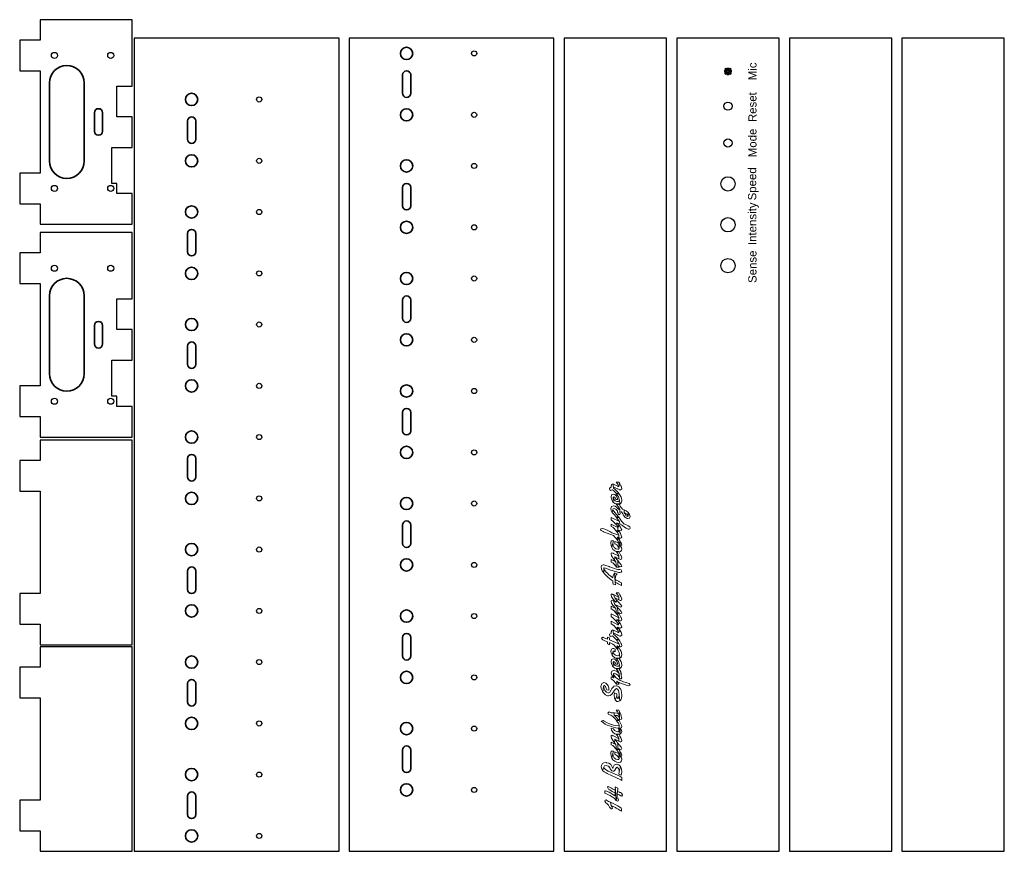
# Model space of a CAD drawing. Header units: inches. Extents: x 0 to 481, y 0 to 407.
import ezdxf

# ---------------------------------------------------------------- set-up
doc = ezdxf.new("R2010")
doc.units = ezdxf.units.IN
doc.header["$MEASUREMENT"] = 0
doc.layers.add('freelijnen', color=94, linetype='Continuous')
doc.layers.add('Graveren', color=21, linetype='Continuous')
doc.styles.get("Standard").update_dxf_attribs({"font": 'arial.ttf'})

msp = doc.modelspace()

# ---------------------------------------------------------------- linework, layer by layer
at = {"layer": 'freelijnen'}
for p, q in [((344.5, 381.75), (345.5, 381.25)), ((344.5, 380.75), (344.5, 381.75)), ((345.5, 381.25), (344.5, 380.75))]:
    msp.add_line(p, q, dxfattribs=at)
at = {"layer": 'freelijnen', "lineweight": 0}
msp.add_line((288.9, 60.23), (288.9, 60.23), dxfattribs=at)
at = {"layer": 'freelijnen'}
for points in [[(55, 375.3), (55, 376.06), (55, 406.5), (10, 406.5), (10, 406.5), (10, 396.5), (0, 396.5), (0, 381.5), (10, 381.5), (10, 331.5), (0, 331.5), (0, 316.5), (10, 316.5), (10, 306.5), (10, 306.5), (55, 306.5), (55, 314), (55, 321.5), (47.5, 321.5), (47.5, 326.5), (45, 326.5), (45, 344), (55, 344), (55, 351.5), (55, 359), (47.5, 359), (47.5, 374), (55, 374), (55, 375.5)], [(55, 271.3), (55, 272.06), (55, 302.5), (10, 302.5), (10, 302.5), (10, 292.5), (0, 292.5), (0, 277.5), (10, 277.5), (10, 227.5), (0, 227.5), (0, 212.5), (10, 212.5), (10, 202.5), (10, 202.5), (55, 202.5), (55, 210), (55, 217.5), (47.5, 217.5), (47.5, 222.5), (45, 222.5), (45, 240), (55, 240), (55, 247.5), (55, 255), (47.5, 255), (47.5, 270), (55, 270), (55, 271.5)]]:
    msp.add_lwpolyline(points, dxfattribs=at)
for points in [[(156, 0), (156, 397.5), (56, 397.5), (56, 0)], [(261, 0), (261, 397.5), (161, 397.5), (161, 0)], [(316, 0), (316, 397.5), (266, 397.5), (266, 0)], [(371, 0), (371, 397.5), (321, 397.5), (321, 0)], [(426, 0), (426, 397.5), (376, 397.5), (376, 0)], [(481, 0), (481, 397.5), (431, 397.5), (431, 0)], [(346.5, 382.75), (346, 381.75), (345.5, 382.75)], [(346.5, 379.75), (346, 380.75), (345.5, 379.75)], [(347.5, 380.75), (346.5, 381.25), (347.5, 381.75)], [(0, 111), (10, 111), (10, 101), (10, 101), (55, 101), (55, 201), (10, 201), (10, 201), (10, 191), (0, 191), (0, 176), (10, 176), (10, 126), (0, 126)], [(0, 10), (10, 10), (10, 0), (10, 0), (55, 0), (55, 100), (10, 100), (10, 100), (10, 90), (0, 90), (0, 75), (10, 75), (10, 25), (0, 25)]]:
    msp.add_lwpolyline(points, close=True, dxfattribs=at)
msp.add_lwpolyline([(345.55, 381.47), (345, 381.75), (345.17, 381.92), (344.5, 382.25), (345, 382.75), (345.33, 382.08), (345.5, 382.25), (345.78, 381.7, -0.116434), (346, 381.75, -0.116434), (346.22, 381.7), (346.5, 382.25), (346.67, 382.08), (347, 382.75), (347.5, 382.25), (346.83, 381.92), (347, 381.75), (346.45, 381.47, -0.116434), (346.5, 381.25, -0.116434), (346.45, 381.03), (347, 380.75), (346.83, 380.58), (347.5, 380.25), (347, 379.75), (346.67, 380.42), (346.5, 380.25), (346.22, 380.8, -0.116434), (346, 380.75, -0.116434), (345.78, 380.8), (345.5, 380.25), (345.33, 380.42), (345, 379.75), (344.5, 380.25), (345.17, 380.58), (345, 380.75), (345.55, 381.03, -0.116434), (345.5, 381.25, -0.116434)], format="xyb", close=True, dxfattribs=at)
at = {"layer": 'freelijnen', "lineweight": 0}
for points in [[(288.28, 176.7), (288.86, 176.44), (289.18, 176.51), (289.58, 176.7), (290.46, 176.01), (290.49, 175.97), (291.22, 175.17), (291.58, 174.7), (292.78, 174.66), (292.13, 175.61), (291.54, 176.22), (290.75, 177.02), (290.02, 177.57), (290.02, 177.71), (290.02, 177.86), (289.69, 179.6), (289.15, 179.38), (289, 177.93), (288.13, 177.5), (288.06, 177.2)], [(288.97, 178.29), (288.97, 178.04), (289, 177.93), (289.15, 179.38), (288.97, 178.48)], [(290.02, 177.86), (290.02, 178.08), (290.16, 178.11), (290.46, 178.04), (291.94, 177.2), (292.02, 177.17), (292.13, 177.13), (293.25, 176.62), (293.4, 176.59), (294.09, 177.1), (294.12, 177.42), (293.83, 178.44), (293.72, 178.62), (293.22, 179.57), (292.67, 178.37), (292.53, 178.29), (292.31, 178.4), (292.13, 178.51), (290.49, 179.35), (289.69, 179.6)], [(291.87, 179.78), (292.31, 179.13), (292.67, 178.37), (293.22, 179.57), (292.63, 180.4), (291.36, 180.44)], [(288.89, 173.17), (288.89, 173.17), (289.18, 174.23), (290.02, 174.55), (290.67, 174.37), (291.54, 173.57), (291.94, 172.74), (292.21, 171.93), (291.2, 171.92), (290.82, 172.81), (290.24, 173.21), (289.98, 173.14), (289.91, 172.85), (289.87, 170.7), (289.55, 171.14), (289.07, 172.08)], [(292.09, 173.97), (292.53, 173.21), (292.93, 172.08), (292.96, 171.83), (293.25, 169.76), (293.87, 170.38), (294.12, 171.36), (294.12, 171.47), (293.94, 172.56), (293.76, 173.03), (293.29, 173.94), (292.63, 174.92), (291.36, 174.95)], [(288.89, 166.63), (289.44, 165.69), (289.84, 167.07), (289.95, 167.4), (290.35, 167.54), (291.22, 167.18), (292.02, 166.42), (292.09, 166.31), (292.09, 166.2), (292.31, 164.89), (292.85, 164.53), (293.25, 164.67), (293.36, 165.11), (293.22, 165.84), (293.22, 167.25), (292.93, 167.22), (292.63, 167.07), (291.76, 168.09), (290.93, 168.67), (290.24, 168.85), (289.18, 168.56), (289.11, 168.49), (288.71, 167.54), (288.71, 167.4)], [(290.75, 170.01), (291.76, 169.65), (292.2, 169.61), (293.25, 169.76), (292.96, 171.83), (292.78, 171.25), (292.34, 171.03), (291.69, 171.03), (291.69, 171.03), (291.22, 171.14), (290.85, 171.32), (290.56, 171.61), (290.35, 171.9), (289.91, 172.85), (289.87, 170.7)], [(292.05, 168.92), (292.34, 168.56), (293, 167.62), (293.22, 167.25), (293.22, 165.84), (293.8, 165.98), (293.87, 165.98), (294.01, 165.94), (294.63, 164.89), (295, 164.35), (295.69, 163.4), (295.76, 163.33), (296.7, 162.71), (297.14, 162.6), (297.9, 162.89), (298.19, 163.73), (297.97, 164.67), (297.25, 165.62), (297.17, 163.95), (296.92, 163.69), (296.34, 164.06), (295.61, 165.11), (295.32, 165.58), (295.32, 166.89), (294.41, 167.18), (293.83, 168.09), (293.4, 168.74), (293, 169.29), (292.63, 169.79), (291.36, 169.83)], [(290.35, 164.56), (291.15, 163.62), (291.58, 163.11), (292.78, 163.08), (292.09, 163.95), (292.02, 164.09), (291.29, 164.93), (291, 165.29), (290.09, 166.42), (289.84, 167.07), (289.44, 165.69)], [(292.09, 165.8), (292.31, 164.89), (292.09, 166.2), (292.09, 165.94)], [(295.32, 165.58), (296.34, 165), (296.63, 164.75), (297.17, 163.95), (297.25, 165.62), (297.14, 165.73), (296.3, 166.38), (295.32, 166.89)], [(289, 162.02), (289.91, 161.22), (290.75, 160.42), (291.44, 159.7), (291.69, 160.57), (292.31, 160.28), (293.14, 159.91), (293, 161.19), (289, 163.15)], [(289, 158.79), (289.84, 158.39), (290.38, 157.81), (291.07, 157.01), (291.58, 156.39), (292.78, 156.36), (292.49, 156.79), (292.16, 157.19), (292.16, 158.35), (289, 159.95)], [(291.84, 162.75), (292.34, 162.02), (292.82, 161.44), (293, 161.19), (293.14, 159.91), (293.94, 159.52), (294.52, 159.26), (295.43, 158.46), (296.23, 157.95), (297.32, 157.52), (297.61, 157.48), (298.08, 157.63), (298.26, 158.03), (298.01, 158.57), (297.28, 159.12), (296.05, 159.7), (295.21, 160.02), (294.49, 160.86), (294.01, 161.44), (293.4, 162.28), (292.67, 163.26), (292.63, 163.33), (291.36, 163.37)], [(292.31, 158.61), (292.42, 158.32), (292.71, 159.44), (291.98, 160.28), (291.69, 160.57), (291.44, 159.7)], [(292.16, 157.19), (292.96, 156.83), (293.58, 156.68), (293.94, 156.79), (294.09, 157.12), (293.91, 157.63), (293.47, 158.43), (292.78, 159.33), (292.71, 159.44), (292.42, 158.32), (292.38, 158.28), (292.2, 158.35), (292.16, 158.35)], [(284.03, 156.75), (285.01, 156.25), (285.12, 156.21), (290.06, 154.32), (290.75, 153.56), (291.47, 152.69), (291.58, 152.58), (292.02, 153.56), (292.71, 153.27), (292.67, 154.68), (292.53, 154.61), (292.2, 154.68), (292.16, 154.72), (289.33, 155.74), (288.28, 156.32), (287.66, 156.65), (286.6, 157.12), (286.35, 157.23), (285.3, 157.59), (284.5, 157.74), (283.92, 157.63), (283.74, 157.3)], [(291.87, 156.03), (292.31, 155.37), (292.67, 154.68), (292.71, 153.27), (293.07, 153.12), (293.43, 153.09), (293.91, 153.23), (294.09, 153.63), (293.91, 154.43), (293.43, 155.41), (292.63, 156.61), (292.63, 156.61), (291.36, 156.68)], [(288.93, 149.45), (289.29, 148.44), (289.8, 150.58), (289.87, 151.16), (290.09, 151.74), (288.97, 151.74), (288.86, 151.02), (288.82, 150.58)], [(289.84, 147.6), (290.67, 146.84), (291.65, 146.4), (292.34, 146.29), (293.43, 146.48), (294.01, 147.09), (294.12, 147.71), (293.98, 148.47), (293.4, 149.34), (293.22, 151.92), (292.85, 148.04), (292.67, 147.75), (292.16, 147.64), (291.15, 147.93), (290.49, 148.51), (289.98, 149.45), (289.8, 150.58), (289.29, 148.44)], [(290.78, 150.23), (291.65, 149.74), (292.27, 149.2), (292.85, 148.26), (292.67, 150.76), (292.63, 150.73), (292.42, 150.8), (292.13, 150.87), (290.78, 151.48)], [(291.87, 152.18), (292.31, 151.52), (292.67, 150.76), (292.85, 148.26), (292.85, 148.04), (293.22, 151.92), (292.63, 152.8), (291.36, 152.83)], [(292.78, 152.54), (292.45, 153.01), (292.02, 153.56), (291.58, 152.58)], [(293.4, 149.34), (293.51, 149.34), (293.98, 149.42), (294.12, 149.82), (293.83, 150.83), (293.72, 151.02), (293.22, 151.92)], [(289.18, 144.44), (289.44, 144.01), (289.91, 143.24), (290.6, 142.3), (290.75, 144.01), (292.74, 143.02), (292.67, 144.44), (292.53, 144.4), (292.38, 144.48), (292.13, 144.59), (290.06, 145.6), (289.95, 145.68), (289.84, 145.71), (289.29, 145.93), (289, 145.79), (288.89, 145.39)], [(291.87, 145.86), (292.31, 145.2), (292.67, 144.44), (292.74, 143.02), (293.29, 142.77), (293.62, 142.7), (293.98, 142.88), (294.12, 143.39), (293.87, 144.4), (293.72, 144.66), (293.25, 145.57), (292.63, 146.48), (291.36, 146.51)], [(284.17, 138.12), (284.61, 137.14), (285.3, 136.09), (285.33, 138.45), (285.52, 138.56), (286.17, 138.38), (287.55, 137.87), (288.64, 137.5), (289.4, 137.25), (290.49, 136.89), (291.18, 136.7), (292.49, 136.34), (292.49, 136.34), (292.56, 136.34), (292.93, 136.27), (293.14, 136.23), (293.83, 136.41), (294.09, 136.96), (293.83, 137.54), (293.22, 137.76), (293.03, 137.72), (292.67, 137.69), (292.6, 137.69), (292.56, 137.65), (291.51, 137.98), (290.42, 138.3), (290.35, 138.3), (289.29, 138.67), (288.2, 139.03), (287.91, 139.14), (286.35, 139.68), (285.37, 140.01), (284.97, 140.08), (284.17, 139.68), (284.03, 139.03)], [(289, 141.32), (289.84, 140.95), (290.38, 140.34), (291.07, 139.54), (291.58, 138.96), (291.22, 141.5), (289, 142.63)], [(291.22, 141.5), (291.58, 138.96), (292.78, 138.92), (292.2, 139.68), (292.16, 142.15), (291.73, 142.66), (291.04, 143.61), (290.75, 144.01), (290.6, 142.3)], [(292.2, 139.68), (293.25, 139.17), (293.65, 139.03), (293.98, 139.14), (294.16, 139.43), (293.83, 140.08), (292.89, 141.24), (292.16, 142.15)], [(285.59, 135.76), (286.31, 134.96), (287.15, 134.16), (287.37, 133.94), (288.2, 133.29), (289.15, 132.6), (289.73, 132.24), (289.8, 131.47), (289.95, 130.64), (291.11, 130.2), (290.89, 131.55), (290.56, 136.09), (290.09, 135.14), (289.8, 134.09), (289.77, 133.69), (288.75, 134.42), (287.88, 135.18), (287.08, 135.91), (286.57, 136.41), (285.7, 137.54), (285.33, 138.34), (285.33, 138.45), (285.3, 136.09)], [(290.89, 131.55), (290.93, 133), (291.07, 134.09), (291.44, 135.11), (291.8, 135.65), (291.15, 135.87), (290.56, 136.09)], [(291.87, 131), (292.34, 130.75), (293.32, 130.24), (294.01, 129.91), (294.01, 131.26), (293, 131.76), (292.45, 132.06), (291.44, 132.6), (290.93, 132.89), (290.93, 133), (290.89, 131.55)], [(289.11, 124.46), (289.77, 123.56), (289.84, 123.48), (291.25, 121.81), (291.69, 122.68), (290.96, 123.56), (290.75, 123.88), (290.06, 125.48), (289.95, 125.55), (289.84, 125.59), (289.29, 125.81), (289, 125.66), (288.89, 125.26)], [(290.75, 123.88), (292.74, 122.87), (292.67, 124.32), (292.53, 124.25), (292.13, 124.43), (290.06, 125.48)], [(292.05, 125.44), (292.31, 125.08), (292.67, 124.32), (292.74, 122.87), (293.29, 122.65), (293.62, 122.57), (293.98, 122.76), (294.12, 123.26), (293.87, 124.28), (293.72, 124.54), (293.25, 125.44), (292.63, 126.35), (291.36, 126.39)], [(289.15, 121.3), (289.84, 120.32), (291.22, 118.65), (291.58, 116.11), (292.78, 116.07), (292.2, 116.87), (292.02, 119.23), (291.65, 119.63), (290.89, 120.54), (290.75, 120.72), (290.06, 122.36), (289.95, 122.39), (289.33, 122.61), (289, 122.47), (288.89, 122.14)], [(290.75, 120.72), (292.56, 119.85), (293.62, 119.41), (293.94, 119.56), (294.09, 119.89), (293.69, 120.5), (292.85, 121.41), (292.05, 122.28), (291.69, 122.68), (291.25, 121.81), (290.06, 122.36)], [(289, 118.51), (289.84, 118.11), (290.38, 117.53), (291.07, 116.73), (291.58, 116.11), (291.22, 118.65), (289, 119.81)], [(289, 114.77), (289.95, 113.97), (290.75, 113.2), (291.47, 112.4), (291.51, 112.33), (291.69, 113.31), (292.74, 112.88), (292.67, 114.29), (292.53, 114.22), (292.38, 114.33), (292.13, 114.44), (289, 116.04)], [(291.87, 115.71), (292.31, 115.06), (292.67, 114.29), (292.74, 112.88), (293.25, 112.69), (293.62, 112.59), (293.98, 112.77), (294.12, 113.2), (293.87, 114.22), (293.72, 114.51), (293.22, 115.42), (292.63, 116.33), (291.36, 116.36)], [(292.2, 116.87), (293.25, 116.33), (293.65, 116.22), (293.98, 116.33), (294.16, 116.58), (293.83, 117.27), (292.85, 118.36), (292.85, 118.4), (292.02, 119.23)], [(289, 111.17), (289.84, 110.77), (290.38, 110.19), (291.07, 109.39), (291.58, 108.81), (292.2, 109.53), (293.07, 109.17), (293.54, 109.06), (294.12, 109.5), (293.87, 110.41), (293.47, 111.17), (292.85, 112.04), (292.53, 110.73), (292.49, 110.7), (292.27, 110.77), (289, 112.48)], [(292.38, 111.21), (292.53, 110.73), (292.85, 112.04), (292.09, 112.91), (291.69, 113.31), (291.51, 112.33)], [(288.28, 105.29), (288.86, 105.07), (289.18, 105.1), (289.58, 105.32), (290.46, 104.59), (290.49, 104.56), (291.22, 103.76), (291.58, 103.32), (292.78, 103.25), (292.13, 104.2), (291.54, 104.85), (290.75, 105.61), (290.02, 106.19), (290.02, 106.34), (290.02, 106.45), (289.69, 108.23), (289.15, 107.97), (289, 106.52), (288.13, 106.12), (288.06, 105.79)], [(288.97, 106.92), (288.97, 106.67), (289, 106.52), (289.15, 107.97), (288.97, 107.1)], [(290.02, 106.45), (290.02, 106.67), (290.16, 106.74), (290.46, 106.63), (291.94, 105.83), (292.02, 105.79), (292.13, 105.72), (293.25, 105.21), (293.4, 105.18), (294.09, 105.72), (294.12, 106.05), (293.83, 107.06), (293.72, 107.25), (293.22, 108.15), (292.67, 106.99), (292.53, 106.92), (292.31, 107.03), (292.13, 107.1), (290.49, 107.97), (289.69, 108.23)], [(291.87, 108.41), (292.31, 107.75), (292.67, 106.99), (293.22, 108.15), (292.63, 108.99), (291.36, 109.06)], [(292.78, 108.77), (292.2, 109.53), (291.58, 108.81)], [(284.35, 103.8), (284.86, 103.4), (285.77, 102.96), (286.79, 102.6), (287.15, 102.45), (287.15, 101.36), (288.06, 101), (288.06, 102.09), (289.84, 101.29), (290.35, 100.74), (291.04, 99.95), (291.58, 99.33), (291.87, 100.45), (292.6, 100.16), (293.18, 99.95), (292.63, 101.58), (292.49, 101.51), (292.13, 101.62), (288.06, 103.32), (288.06, 104.34), (287.15, 104.74), (287.15, 103.72), (286.79, 103.9), (286.31, 104.09), (285.08, 104.59), (284.83, 104.67), (284.21, 104.2)], [(291.87, 102.92), (292.27, 102.31), (292.63, 101.58), (293.18, 99.95), (293.54, 99.87), (293.98, 100.05), (294.12, 100.53), (293.83, 101.58), (293.72, 101.76), (293.22, 102.67), (292.63, 103.51), (291.36, 103.54)], [(289, 96.79), (289.47, 95.8), (289.8, 97.4), (290.16, 97.8), (290.49, 97.77), (290.93, 97.58), (290.93, 98.78), (290.64, 98.93), (290.24, 99.07), (289.84, 99.11), (289.11, 98.82), (288.86, 97.88)], [(289.84, 95.37), (290.71, 94.64), (291.73, 94.28), (292.2, 94.24), (293.25, 94.39), (292.96, 96.46), (292.71, 95.8), (292.02, 95.62), (291, 95.91), (290.53, 96.24), (289.84, 97.15), (289.8, 97.4), (289.47, 95.8)], [(292.2, 98.42), (292.74, 97.44), (292.96, 96.6), (292.96, 96.46), (293.25, 94.39), (293.87, 94.97), (294.12, 95.99), (294.12, 96.1), (293.94, 97.18), (293.76, 97.66), (293.29, 98.53), (292.63, 99.55), (291.36, 99.58)], [(292.78, 99.29), (292.42, 99.8), (291.87, 100.45), (291.58, 99.33)], [(288.89, 92.68), (288.89, 92.68), (289.18, 93.73), (290.02, 94.06), (290.67, 93.88), (291.54, 93.08), (291.94, 92.25), (292.2, 91.48), (291.18, 91.48), (290.82, 92.32), (290.24, 92.72), (289.98, 92.64), (289.91, 92.35), (289.87, 90.21), (289.55, 90.65), (289.07, 91.59)], [(290.75, 89.52), (291.76, 89.16), (292.2, 89.12), (293.25, 89.3), (292.96, 91.34), (292.78, 90.76), (292.34, 90.54), (291.69, 90.54), (291.69, 90.54), (291.22, 90.65), (290.85, 90.86), (290.56, 91.12), (290.35, 91.41), (289.91, 92.35), (289.87, 90.21)], [(292.09, 93.48), (292.53, 92.72), (292.93, 91.63), (292.96, 91.34), (293.25, 89.3), (293.87, 89.88), (294.12, 90.86), (294.12, 90.97), (293.94, 92.06), (293.76, 92.54), (293.29, 93.44), (292.63, 94.42), (291.36, 94.46)], [(289.22, 86.03), (289.84, 85.16), (290.09, 86.69), (290.16, 86.94), (290.42, 87.01), (291.22, 86.72), (292.16, 86.03), (292.85, 85.34), (293.03, 84.76), (292.85, 86.98), (291.98, 87.7), (291.51, 88), (290.46, 88.36), (290.27, 88.39), (289.29, 88.03), (288.89, 87.05)], [(290.2, 84.8), (290.24, 86.22), (290.09, 86.69), (289.84, 85.16)], [(292.05, 88.43), (292.31, 88.03), (292.82, 87.01), (292.85, 86.98), (293.03, 84.76), (293.1, 84.4), (293.37, 84.37), (293.87, 84.25), (294.12, 84.87), (293.87, 85.78), (293.69, 87.6), (293.65, 87.7), (293.14, 88.58), (292.63, 89.3), (291.36, 89.38)], [(293.87, 85.78), (293.91, 86.22), (293.94, 86.54), (293.69, 87.6)], [(284.13, 79.6), (284.21, 79.28), (284.68, 78.26), (284.93, 77.86), (285.22, 80.66), (285.3, 81.02), (285.52, 81.13), (286.17, 80.55), (286.57, 79.6), (286.75, 78.99), (287.8, 78.81), (287.84, 79.86), (287.44, 80.84), (287.11, 81.35), (286.28, 82.18), (285.37, 82.44), (284.39, 82.07), (284.35, 82), (283.99, 81.02), (283.95, 80.69)], [(289, 84.22), (289.51, 84), (290.2, 83.31), (290.89, 82.51), (291.58, 81.71), (291.65, 83.09), (292.85, 82.55), (293.94, 82.07), (294.89, 81.67), (295.43, 81.46), (296.74, 80.98), (297.5, 80.84), (298.01, 81.02), (298.19, 81.38), (297.72, 81.97), (296.67, 82.37), (296.34, 82.47), (296.09, 82.55), (295, 82.87), (294.6, 83.02), (293.54, 83.45), (293.29, 83.56), (292.34, 84.11), (291.44, 84.84), (291.07, 85.16), (290.24, 86.22), (290.2, 84.8), (289, 85.23)], [(292.78, 81.67), (292.34, 82.33), (291.65, 83.09), (291.58, 81.71)], [(293.1, 84.4), (293.03, 84.76), (293, 84.58), (293, 84.42)], [(285.66, 76.95), (286.21, 76.52), (287.22, 76.04), (287.62, 76.01), (288.53, 76.19), (289.33, 76.81), (289.91, 77.64), (289.98, 77.82), (290.09, 78.01), (290.82, 79.17), (291.47, 79.53), (291.47, 79.53), (292.02, 79.28), (292.45, 78.66), (292.74, 77.72), (292.85, 76.59), (292.85, 76.52), (293.22, 73.5), (293.62, 73.97), (293.98, 74.85), (294.12, 76.04), (294.12, 76.3), (294.05, 77.57), (293.8, 78.66), (293.43, 79.53), (293.4, 79.64), (292.63, 80.48), (291.69, 80.88), (291.36, 80.91), (290.31, 80.69), (290.2, 80.62), (289.47, 79.82), (289.33, 79.57), (289.18, 79.31), (289, 78.91), (288.31, 77.82), (287.59, 77.39), (287.48, 77.39), (286.6, 77.79), (285.91, 78.66), (285.77, 78.88), (285.37, 79.86), (285.22, 80.66), (284.93, 77.86)], [(290.56, 75.06), (290.93, 74.12), (290.96, 74.05), (291.73, 76.08), (291.65, 77.01), (290.6, 77.43), (290.46, 76.34), (290.46, 76.26)], [(291.76, 73.28), (292.27, 73.18), (293.22, 73.5), (292.85, 76.52), (292.74, 75.35), (292.67, 75.14), (292.27, 74.63), (291.87, 75.03), (291.73, 76.08), (290.96, 74.05)], [(287.66, 66.86), (288.71, 66.56), (288.86, 66.56), (289.77, 65.84), (290.27, 65.4), (291.04, 64.57), (291.58, 63.91), (292.78, 63.88), (292.05, 64.82), (291.58, 65.4), (290.75, 66.2), (290.42, 66.42), (290.42, 67.65), (289.8, 67.65), (288.89, 67.65), (287.95, 68.13), (287.26, 67.58), (287.26, 67.55)], [(290.42, 66.42), (290.6, 66.42), (291.84, 66.31), (292.42, 66.09), (293.07, 65.33), (292.67, 67.11), (291.73, 67.51), (290.64, 67.65), (290.42, 67.65)], [(292.05, 68.13), (292.13, 68.05), (292.67, 67.11), (293.07, 65.33), (293.07, 68.31), (292.63, 69), (291.36, 69.03)], [(293, 64.28), (293.25, 64.2), (294.01, 64.64), (294.09, 65.04), (294.05, 65.51), (293.87, 65.91), (293.87, 65.98), (293.69, 67.07), (293.58, 67.36), (293.07, 68.31), (293.07, 65.33), (293, 64.93), (292.96, 64.53)], [(292.09, 63.19), (292.45, 62.61), (292.85, 61.62), (292.93, 59.01), (293.36, 57.3), (293.36, 60.24), (293.94, 60.46), (294.12, 60.97), (293.98, 61.73), (293.54, 62.71), (292.78, 63.88), (292.63, 64.13), (291.36, 64.17)], [(289.11, 59.23), (289.73, 58.28), (289.91, 58.1), (290.78, 57.45), (291.84, 57.16), (292.23, 57.12), (293.36, 57.3), (292.93, 59.01), (292.31, 58.43), (292.23, 58.43), (291.15, 58.68), (290.64, 59.01), (290.02, 59.92), (290.02, 59.92), (288.9, 60.23)], [(293.62, 57.45), (294.12, 58.36), (294.12, 58.5), (293.87, 59.52), (293.36, 60.24), (293.36, 57.3)], [(289.18, 55.23), (289.44, 54.8), (289.91, 54.03), (290.6, 53.09), (290.75, 54.8), (292.74, 53.82), (292.67, 55.23), (292.53, 55.16), (292.38, 55.23), (292.13, 55.38), (290.06, 56.39), (289.95, 56.47), (289.84, 56.5), (289.29, 56.72), (289, 56.58), (288.89, 56.18)], [(289, 52.11), (289.84, 51.71), (290.38, 51.13), (291.07, 50.33), (291.58, 49.75), (291.22, 52.29), (289, 53.42)], [(291.22, 52.29), (291.58, 49.75), (292.78, 49.71), (292.2, 50.47), (292.16, 52.91), (291.73, 53.45), (291.04, 54.4), (290.75, 54.8), (290.6, 53.09)], [(291.87, 56.65), (292.31, 55.99), (292.67, 55.23), (292.74, 53.82), (293.29, 53.56), (293.62, 53.49), (293.98, 53.67), (294.12, 54.18), (293.87, 55.2), (293.72, 55.45), (293.25, 56.36), (292.63, 57.27), (291.36, 57.3)], [(288.93, 46.62), (289.29, 45.57), (289.8, 47.75), (289.87, 48.33), (290.09, 48.91), (288.97, 48.91), (288.86, 48.19), (288.82, 47.75)], [(289.84, 44.77), (290.67, 44.01), (291.65, 43.57), (292.34, 43.46), (293.43, 43.64), (294.01, 44.26), (294.12, 44.88), (293.98, 45.64), (293.4, 46.51), (293.22, 49.06), (292.85, 45.21), (292.67, 44.92), (292.16, 44.81), (291.15, 45.1), (290.49, 45.68), (289.98, 46.62), (289.8, 47.75), (289.29, 45.57)], [(290.69, 47.45), (291.65, 46.88), (292.27, 46.37), (292.85, 45.39), (292.67, 47.93), (292.63, 47.89), (292.42, 47.93), (292.13, 48.04), (290.69, 48.65)], [(291.87, 49.35), (292.31, 48.69), (292.67, 47.93), (292.85, 45.39), (292.85, 45.21), (293.22, 49.06), (292.63, 49.93), (291.36, 50)], [(292.2, 50.47), (293.25, 49.96), (293.65, 49.82), (293.98, 49.93), (294.16, 50.22), (293.83, 50.84), (292.89, 52.04), (292.16, 52.91)], [(293.4, 46.51), (293.51, 46.51), (293.98, 46.59), (294.12, 46.99), (293.83, 48), (293.72, 48.19), (293.22, 49.06)], [(284.35, 40.23), (284.79, 39.58), (285.37, 41.21), (285.66, 41.79), (286.46, 41.94), (287.55, 41.65), (287.62, 41.57), (288.35, 40.78), (288.46, 40.56), (288.49, 40.48), (288.53, 40.34), (289.22, 39.36), (289.91, 39.1), (290.2, 39.14), (290.49, 39.29), (290.75, 39.61), (291, 40.19), (291.04, 40.27), (291.07, 40.38), (291.76, 41.1), (291.76, 41.1), (292.53, 40.48), (292.82, 39.47), (292.85, 38.85), (293.43, 41.5), (292.63, 42.26), (291.69, 42.52), (290.67, 42.23), (290.49, 42.05), (289.98, 41.21), (289.69, 40.41), (289.33, 41.54), (288.75, 42.41), (288.6, 42.56), (287.73, 43.1), (286.6, 43.32), (286.5, 43.35), (285.37, 43.17), (284.75, 42.85), (284.21, 41.97), (284.1, 41.28)], [(285.52, 38.92), (286.53, 38.31), (287, 38.09), (291.25, 36.09), (292.27, 35.62), (292.63, 35.44), (293.62, 34.89), (294.09, 34.64), (294.09, 36.13), (293.22, 36.67), (292.09, 37.18), (292.09, 37.18), (292.05, 37.22), (287.51, 39.25), (286.24, 39.94), (285.55, 40.63), (285.37, 41.21), (284.79, 39.58)], [(292.71, 37.65), (292.71, 37.65), (292.74, 37.76), (292.85, 38.85), (293.43, 41.5), (293.65, 41.1), (293.98, 40.12), (294.09, 38.89), (294.01, 38.05), (293.9, 37.3)], [(285.84, 28.35), (286.93, 27.95), (287.95, 27.48), (288.46, 27.23), (289.47, 26.61), (290.38, 25.99), (290.75, 25.7), (291.36, 24.76), (291, 30.31), (290.96, 30.17), (290.96, 29.81), (290.82, 28.53), (290.82, 28.39), (290.71, 27.23), (290.67, 27.12), (289.69, 27.84), (288.75, 28.46), (287.91, 28.93), (286.68, 29.48), (286.1, 29.62), (285.88, 29.55), (285.84, 29.12)], [(287.59, 30.46), (288.28, 29.99), (289.4, 29.3), (289.77, 29.12), (290.82, 28.53), (290.96, 29.81), (289.62, 30.53), (289.11, 30.82), (288.53, 31.15), (287.48, 31.66), (287.44, 31.66), (287.11, 31.29)], [(290.96, 30.93), (291, 30.31), (291.36, 24.76), (291.36, 24.76), (291.76, 26.28), (291.8, 27.08), (291.94, 27.95), (292.09, 29.3), (292.16, 30.39), (292.16, 30.9), (290.89, 31.51)], [(292.82, 27.55), (293.72, 27.15), (294.2, 27.01), (294.45, 27.44), (294.45, 27.66), (293.94, 28.46), (293.51, 28.68), (293.18, 28.82), (292.96, 28.9), (292.09, 29.3), (291.94, 27.95)], [(286.28, 23.74), (286.9, 23.41), (287.66, 22.58), (288.2, 21.6), (288.31, 21.38), (288.35, 21.34), (289, 20.83), (289.29, 20.83), (289.58, 20.87), (289.66, 20.98), (289.47, 21.6), (288.97, 22.4), (288.6, 23.99), (287.66, 24.39), (286.71, 25.08), (286.46, 25.12), (285.99, 25.01), (285.81, 24.54)], [(291.98, 24.5), (292.42, 24.65), (292.6, 25.12), (292.16, 25.99), (291.76, 26.28), (291.36, 24.76)], [(288.97, 22.4), (289.98, 21.92), (291, 21.38), (291.44, 21.12), (292.42, 20.54), (293.36, 19.96), (293.94, 19.56), (294.01, 20.62), (294.01, 20.72), (293.87, 21.16), (293.18, 21.6), (292.2, 22.18), (291.22, 22.72), (290.6, 23.01), (289.62, 23.49), (288.6, 23.99)]]:
    msp.add_lwpolyline(points, close=True, dxfattribs=at)
msp.add_lwpolyline([(284.06, 63.66), (285.12, 62.79), (285.22, 62.75), (286.06, 62.21), (287.04, 61.73), (288.13, 61.26), (289, 60.97), (290.06, 60.64), (291.15, 60.35), (291.15, 60.35), (292.27, 60.14), (292.31, 60.14), (292.78, 59.45), (292.93, 59.01), (292.85, 61.62), (292.63, 61.33), (291.22, 61.44), (290.09, 61.73), (289.04, 62.06), (288.97, 62.06), (287.88, 62.46), (286.93, 62.86), (285.52, 63.55), (285.04, 63.95), (285.04, 63.99), (284.06, 63.66), (285.04, 63.99), (285.08, 63.99)], dxfattribs=at)
at = {"layer": 'freelijnen'}
for centre, radius in [((17, 389), 1.5), ((44.5, 389), 1.5), ((222, 390), 1.25), ((117, 367.5), 1.25), ((346, 364.25), 2), ((222, 360), 1.25), ((346, 346.25), 2), ((117, 337.5), 1.25), ((222, 335), 1.25), ((346, 326.25), 3.5), ((17, 324), 1.5), ((44.5, 324), 1.5), ((117, 312.5), 1.25), ((346, 306.25), 3.5), ((222, 305), 1.25), ((346, 286.25), 3.5), ((17, 285), 1.5), ((44.5, 285), 1.5), ((117, 282.5), 1.25), ((222, 280), 1.25), ((117, 257.5), 1.25), ((222, 250), 1.25), ((117, 227.5), 1.25), ((222, 225), 1.25), ((17, 220), 1.5), ((44.5, 220), 1.5), ((117, 202.5), 1.25), ((222, 195), 1.25), ((117, 172.5), 1.25), ((222, 170), 1.25), ((117, 147.5), 1.25), ((222, 140), 1.25), ((117, 117.5), 1.25), ((222, 115), 1.25), ((117, 92.5), 1.25), ((222, 85), 1.25), ((117, 62.5), 1.25), ((222, 60), 1.25), ((117, 37.5), 1.25), ((222, 30), 1.25), ((117, 7.5), 1.25)]:
    msp.add_circle(centre, radius, dxfattribs=at)
at = {"layer": 'freelijnen', "lineweight": 35}
for centre in [(189, 390), (84, 367.5), (189, 360), (84, 337.5), (189, 335), (84, 312.5), (189, 305), (84, 282.5), (189, 280), (84, 257.5), (189, 250), (84, 227.5), (189, 225), (84, 202.5), (189, 195), (84, 172.5), (189, 170), (84, 147.5), (189, 140), (84, 117.5), (189, 115), (84, 92.5), (189, 85), (84, 62.5), (189, 60), (84, 37.5), (189, 30), (84, 7.5)]:
    msp.add_ellipse(centre, major_axis=(-3, 0), ratio=1, dxfattribs=at)
for points in [[(14.51, 337.41), (14.51, 337.41), (14.51, 375.59), (14.51, 375.59), (14.51, 375.59), (14.51, 380.26), (18.33, 384.08), (23, 384.08), (23, 384.08), (23, 384.08), (23, 384.08), (23, 384.08), (23, 384.08), (27.67, 384.08), (31.49, 380.26), (31.49, 375.59), (31.49, 375.59), (31.49, 375.59), (31.49, 337.41), (31.49, 337.41), (31.49, 337.41), (31.49, 332.74), (27.67, 328.92), (23, 328.92), (23, 328.92), (23, 328.92), (23, 328.92), (23, 328.92), (23, 328.92), (18.33, 328.92), (14.51, 332.74), (14.51, 337.41)], [(187, 370.5), (187, 370.5), (187, 379.5), (187, 379.5), (187, 379.5), (187, 380.6), (187.9, 381.5), (189, 381.5), (189, 381.5), (189, 381.5), (189, 381.5), (189, 381.5), (189, 381.5), (190.1, 381.5), (191, 380.6), (191, 379.5), (191, 379.5), (191, 379.5), (191, 370.5), (191, 370.5), (191, 370.5), (191, 369.4), (190.1, 368.5), (189, 368.5), (189, 368.5), (189, 368.5), (189, 368.5), (189, 368.5), (189, 368.5), (187.9, 368.5), (187, 369.4), (187, 370.5)], [(36.5, 352), (36.5, 352), (36.5, 361), (36.5, 361), (36.5, 361), (36.5, 362.1), (37.4, 363), (38.5, 363), (38.5, 363), (38.5, 363), (38.5, 363), (38.5, 363), (38.5, 363), (39.6, 363), (40.5, 362.1), (40.5, 361), (40.5, 361), (40.5, 361), (40.5, 352), (40.5, 352), (40.5, 352), (40.5, 350.9), (39.6, 350), (38.5, 350), (38.5, 350), (38.5, 350), (38.5, 350), (38.5, 350), (38.5, 350), (37.4, 350), (36.5, 350.9), (36.5, 352)], [(82, 348), (82, 348), (82, 357), (82, 357), (82, 357), (82, 358.1), (82.9, 359), (84, 359), (84, 359), (84, 359), (84, 359), (84, 359), (84, 359), (85.1, 359), (86, 358.1), (86, 357), (86, 357), (86, 357), (86, 348), (86, 348), (86, 348), (86, 346.9), (85.1, 346), (84, 346), (84, 346), (84, 346), (84, 346), (84, 346), (84, 346), (82.9, 346), (82, 346.9), (82, 348)], [(187, 315.5), (187, 315.5), (187, 324.5), (187, 324.5), (187, 324.5), (187, 325.6), (187.9, 326.5), (189, 326.5), (189, 326.5), (189, 326.5), (189, 326.5), (189, 326.5), (189, 326.5), (190.1, 326.5), (191, 325.6), (191, 324.5), (191, 324.5), (191, 324.5), (191, 315.5), (191, 315.5), (191, 315.5), (191, 314.4), (190.1, 313.5), (189, 313.5), (189, 313.5), (189, 313.5), (189, 313.5), (189, 313.5), (189, 313.5), (187.9, 313.5), (187, 314.4), (187, 315.5)], [(82, 293), (82, 293), (82, 302), (82, 302), (82, 302), (82, 303.1), (82.9, 304), (84, 304), (84, 304), (84, 304), (84, 304), (84, 304), (84, 304), (85.1, 304), (86, 303.1), (86, 302), (86, 302), (86, 302), (86, 293), (86, 293), (86, 293), (86, 291.9), (85.1, 291), (84, 291), (84, 291), (84, 291), (84, 291), (84, 291), (84, 291), (82.9, 291), (82, 291.9), (82, 293)], [(14.51, 233.41), (14.51, 233.41), (14.51, 271.59), (14.51, 271.59), (14.51, 271.59), (14.51, 276.26), (18.33, 280.08), (23, 280.08), (23, 280.08), (23, 280.08), (23, 280.08), (23, 280.08), (23, 280.08), (27.67, 280.08), (31.49, 276.26), (31.49, 271.59), (31.49, 271.59), (31.49, 271.59), (31.49, 233.41), (31.49, 233.41), (31.49, 233.41), (31.49, 228.74), (27.67, 224.92), (23, 224.92), (23, 224.92), (23, 224.92), (23, 224.92), (23, 224.92), (23, 224.92), (18.33, 224.92), (14.51, 228.74), (14.51, 233.41)], [(187, 260.5), (187, 260.5), (187, 269.5), (187, 269.5), (187, 269.5), (187, 270.6), (187.9, 271.5), (189, 271.5), (189, 271.5), (189, 271.5), (189, 271.5), (189, 271.5), (189, 271.5), (190.1, 271.5), (191, 270.6), (191, 269.5), (191, 269.5), (191, 269.5), (191, 260.5), (191, 260.5), (191, 260.5), (191, 259.4), (190.1, 258.5), (189, 258.5), (189, 258.5), (189, 258.5), (189, 258.5), (189, 258.5), (189, 258.5), (187.9, 258.5), (187, 259.4), (187, 260.5)], [(36.5, 248), (36.5, 248), (36.5, 257), (36.5, 257), (36.5, 257), (36.5, 258.1), (37.4, 259), (38.5, 259), (38.5, 259), (38.5, 259), (38.5, 259), (38.5, 259), (38.5, 259), (39.6, 259), (40.5, 258.1), (40.5, 257), (40.5, 257), (40.5, 257), (40.5, 248), (40.5, 248), (40.5, 248), (40.5, 246.9), (39.6, 246), (38.5, 246), (38.5, 246), (38.5, 246), (38.5, 246), (38.5, 246), (38.5, 246), (37.4, 246), (36.5, 246.9), (36.5, 248)], [(82, 238), (82, 238), (82, 247), (82, 247), (82, 247), (82, 248.1), (82.9, 249), (84, 249), (84, 249), (84, 249), (84, 249), (84, 249), (84, 249), (85.1, 249), (86, 248.1), (86, 247), (86, 247), (86, 247), (86, 238), (86, 238), (86, 238), (86, 236.9), (85.1, 236), (84, 236), (84, 236), (84, 236), (84, 236), (84, 236), (84, 236), (82.9, 236), (82, 236.9), (82, 238)], [(187, 205.5), (187, 205.5), (187, 214.5), (187, 214.5), (187, 214.5), (187, 215.6), (187.9, 216.5), (189, 216.5), (189, 216.5), (189, 216.5), (189, 216.5), (189, 216.5), (189, 216.5), (190.1, 216.5), (191, 215.6), (191, 214.5), (191, 214.5), (191, 214.5), (191, 205.5), (191, 205.5), (191, 205.5), (191, 204.4), (190.1, 203.5), (189, 203.5), (189, 203.5), (189, 203.5), (189, 203.5), (189, 203.5), (189, 203.5), (187.9, 203.5), (187, 204.4), (187, 205.5)], [(82, 183), (82, 183), (82, 192), (82, 192), (82, 192), (82, 193.1), (82.9, 194), (84, 194), (84, 194), (84, 194), (84, 194), (84, 194), (84, 194), (85.1, 194), (86, 193.1), (86, 192), (86, 192), (86, 192), (86, 183), (86, 183), (86, 183), (86, 181.9), (85.1, 181), (84, 181), (84, 181), (84, 181), (84, 181), (84, 181), (84, 181), (82.9, 181), (82, 181.9), (82, 183)], [(187, 150.5), (187, 150.5), (187, 159.5), (187, 159.5), (187, 159.5), (187, 160.6), (187.9, 161.5), (189, 161.5), (189, 161.5), (189, 161.5), (189, 161.5), (189, 161.5), (189, 161.5), (190.1, 161.5), (191, 160.6), (191, 159.5), (191, 159.5), (191, 159.5), (191, 150.5), (191, 150.5), (191, 150.5), (191, 149.4), (190.1, 148.5), (189, 148.5), (189, 148.5), (189, 148.5), (189, 148.5), (189, 148.5), (189, 148.5), (187.9, 148.5), (187, 149.4), (187, 150.5)], [(82, 128), (82, 128), (82, 137), (82, 137), (82, 137), (82, 138.1), (82.9, 139), (84, 139), (84, 139), (84, 139), (84, 139), (84, 139), (84, 139), (85.1, 139), (86, 138.1), (86, 137), (86, 137), (86, 137), (86, 128), (86, 128), (86, 128), (86, 126.9), (85.1, 126), (84, 126), (84, 126), (84, 126), (84, 126), (84, 126), (84, 126), (82.9, 126), (82, 126.9), (82, 128)], [(187, 95.5), (187, 95.5), (187, 104.5), (187, 104.5), (187, 104.5), (187, 105.6), (187.9, 106.5), (189, 106.5), (189, 106.5), (189, 106.5), (189, 106.5), (189, 106.5), (189, 106.5), (190.1, 106.5), (191, 105.6), (191, 104.5), (191, 104.5), (191, 104.5), (191, 95.5), (191, 95.5), (191, 95.5), (191, 94.4), (190.1, 93.5), (189, 93.5), (189, 93.5), (189, 93.5), (189, 93.5), (189, 93.5), (189, 93.5), (187.9, 93.5), (187, 94.4), (187, 95.5)], [(82, 73), (82, 73), (82, 82), (82, 82), (82, 82), (82, 83.1), (82.9, 84), (84, 84), (84, 84), (84, 84), (84, 84), (84, 84), (84, 84), (85.1, 84), (86, 83.1), (86, 82), (86, 82), (86, 82), (86, 73), (86, 73), (86, 73), (86, 71.9), (85.1, 71), (84, 71), (84, 71), (84, 71), (84, 71), (84, 71), (84, 71), (82.9, 71), (82, 71.9), (82, 73)], [(187, 40.5), (187, 40.5), (187, 49.5), (187, 49.5), (187, 49.5), (187, 50.6), (187.9, 51.5), (189, 51.5), (189, 51.5), (189, 51.5), (189, 51.5), (189, 51.5), (189, 51.5), (190.1, 51.5), (191, 50.6), (191, 49.5), (191, 49.5), (191, 49.5), (191, 40.5), (191, 40.5), (191, 40.5), (191, 39.4), (190.1, 38.5), (189, 38.5), (189, 38.5), (189, 38.5), (189, 38.5), (189, 38.5), (189, 38.5), (187.9, 38.5), (187, 39.4), (187, 40.5)], [(82, 18), (82, 18), (82, 27), (82, 27), (82, 27), (82, 28.1), (82.9, 29), (84, 29), (84, 29), (84, 29), (84, 29), (84, 29), (84, 29), (85.1, 29), (86, 28.1), (86, 27), (86, 27), (86, 27), (86, 18), (86, 18), (86, 18), (86, 16.9), (85.1, 16), (84, 16), (84, 16), (84, 16), (84, 16), (84, 16), (84, 16), (82.9, 16), (82, 16.9), (82, 18)]]:
    msp.add_open_spline(points, degree=3, knots=[0, 0, 0, 0, 0.111111, 0.111111, 0.111111, 0.111111, 0.222222, 0.222222, 0.222222, 0.222222, 0.333333, 0.333333, 0.333333, 0.333333, 0.444444, 0.444444, 0.444444, 0.444444, 0.555556, 0.555556, 0.555556, 0.555556, 0.666667, 0.666667, 0.666667, 0.666667, 0.777778, 0.777778, 0.777778, 0.777778, 1, 1, 1, 1], dxfattribs=at)

# ---------------------------------------------------------------- texts
at = {"layer": 'Graveren', "char_height": 4, "attachment_point": 8, "rotation": 90}
for s, width, insert in [('Mic', 12.5, (360, 381.25)), ('Reset', 12.5, (360, 363.75)), ('Mode', 12.5, (360, 346.25)), ('Speed', 4, (361, 326.25)), ('Intensity', 12.5, (361.09, 306.75)), ('Sense', 12.5, (360, 285.75))]:
    msp.add_mtext_dynamic_manual_height_columns(s, width=width, gutter_width=25, heights=[0], dxfattribs=dict(at, insert=insert))

doc.saveas('drawing.dxf')
